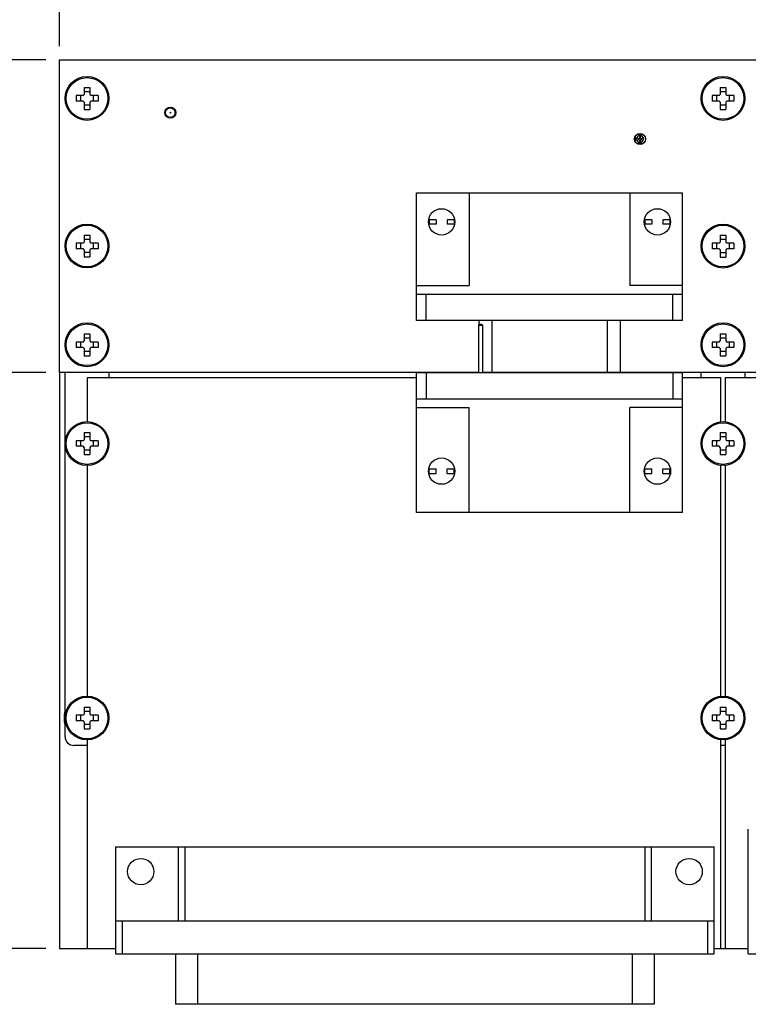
# Model space of a CAD drawing. Header units: inches. Extents: x 0 to 34, y 0 to 22.
# Tile 3 of 29: x 4.2 to 7.5, y 13.2 to 17.7. Entities that reach past the tile are written whole.
import ezdxf

# ---------------------------------------------------------------- set-up
doc = ezdxf.new("R2010")
doc.units = ezdxf.units.IN
doc.header["$LTSCALE"] = 1.87
doc.header["$MEASUREMENT"] = 0
doc.layers.get('0').update_dxf_attribs({"linetype": 'CONTINUOUS'})
doc.layers.add('DIMENSIONS', color=7, linetype='CONTINUOUS')
doc.styles.get("Standard").update_dxf_attribs({"font": 'txt', "width": 0.8})
doc.dimstyles.new('DIMSTYLE_1', dxfattribs={"dimtxt": 0.125, "dimasz": 0.18, "dimexe": 0.125, "dimexo": 0.0625, "dimgap": 0.03125, "dimtad": 0, "dimtih": 1, "dimtoh": 1, "dimdec": 3, "dimzin": 4, "dimdsep": 46, "dimtxsty": 'STANDARD', "dimblk": '_FILLED', "dimblk1": '_FILLED', "dimblk2": '_FILLED', "dimcen": 0.09, "dimadec": 0, "dimazin": 0, "dimtp": 0.01, "dimtm": 0.01, "dimtfac": 1, "dimtdec": 3, "dimtofl": 0, "dimtmove": 0, "dimatfit": 3, "dimldrblk": '_FILLED', "dimfxl": 1, "dimtolj": 1, "dimtzin": 4, "dimarcsym": 0})
doc.dimstyles.new('DIMSTYLE_2', dxfattribs={"dimtxt": 0.125, "dimasz": 0.18, "dimexe": 0.125, "dimexo": 0.0625, "dimgap": 0.03125, "dimtad": 0, "dimtih": 1, "dimtoh": 1, "dimzin": 4, "dimdsep": 46, "dimtxsty": 'STANDARD', "dimblk": '_FILLED', "dimblk1": '_FILLED', "dimblk2": '_FILLED', "dimcen": 0.09, "dimadec": 0, "dimazin": 0, "dimtp": 0.02, "dimtm": 0.02, "dimtfac": 1, "dimtofl": 0, "dimtmove": 0, "dimatfit": 3, "dimldrblk": '_FILLED', "dimfxl": 1, "dimtolj": 1, "dimtzin": 4, "dimarcsym": 0})

# ---------------------------------------------------------------- blocks, each defined once
blk = doc.blocks.new('*D0')
at = {"layer": 'DIMENSIONS', "color": 2, "linetype": 'CONTINUOUS'}
blk.add_line((4.3229, 17.4772), (3.7507, 17.4772), dxfattribs=at)
at = {"layer": 'DIMENSIONS', "color": 2, "linetype": 'CONTINUOUS', "insert": (3.6882, 17.5397), "char_height": 0.125, "width": 0.825, "attachment_point": 3, "line_spacing_factor": 0.9}
blk.add_mtext('.000{\\Ftxt.shx;\\W1.000000;\\H0.125000; }[0]', dxfattribs=at)
blk = doc.blocks.new('_FILLED')
at = {"color": 0, "linetype": 'BYBLOCK'}
blk.add_solid([(0, 0), (-1, 0.174), (-1, -0.174)], dxfattribs=at)
blk = doc.blocks.new('*D14')
at = {"layer": 'DIMENSIONS', "color": 2, "linetype": 'CONTINUOUS'}
blk.add_line((10.4354, 17.5397), (10.4354, 18.1647), dxfattribs=at)
at = {"layer": 'DIMENSIONS', "color": 2, "linetype": 'CONTINUOUS', "insert": (10.3729, 18.2272), "char_height": 0.125, "width": 1.425, "attachment_point": 1, "rotation": 90, "line_spacing_factor": 0.9}
blk.add_mtext('6.050{\\Ftxt.shx;\\W1.000000;\\H0.125000; }[153.67]', dxfattribs=at)
blk = doc.blocks.new('*D15')
at = {"layer": 'DIMENSIONS', "color": 2, "linetype": 'CONTINUOUS'}
blk.add_line((4.3854, 17.5397), (4.3854, 18.1647), dxfattribs=at)
at = {"layer": 'DIMENSIONS', "color": 2, "linetype": 'CONTINUOUS', "insert": (4.3229, 18.2272), "char_height": 0.125, "width": 0.825, "attachment_point": 1, "rotation": 90, "line_spacing_factor": 0.9}
blk.add_mtext('.000{\\Ftxt.shx;\\W1.000000;\\H0.125000; }[0]', dxfattribs=at)
blk = doc.blocks.new('*D16')
at = {"layer": 'DIMENSIONS', "color": 2, "linetype": 'CONTINUOUS'}
blk.add_line((4.3229, 16.0522), (3.7507, 16.0522), dxfattribs=at)
at = {"layer": 'DIMENSIONS', "color": 2, "linetype": 'CONTINUOUS', "insert": (3.6882, 16.1147), "char_height": 0.125, "width": 1.225, "attachment_point": 3, "line_spacing_factor": 0.9}
blk.add_mtext('1.425{\\Ftxt.shx;\\W1.000000;\\H0.125000; }[36.2]', dxfattribs=at)
blk = doc.blocks.new('*D17')
at = {"layer": 'DIMENSIONS', "color": 2, "linetype": 'CONTINUOUS'}
blk.add_line((4.323, 13.427), (3.7507, 13.427), dxfattribs=at)
at = {"layer": 'DIMENSIONS', "color": 2, "linetype": 'CONTINUOUS', "insert": (3.6882, 13.4895), "char_height": 0.125, "width": 1.425, "attachment_point": 3, "line_spacing_factor": 0.9}
blk.add_mtext('4.050{\\Ftxt.shx;\\W1.000000;\\H0.125000; }[102.88]', dxfattribs=at)
blk = doc.blocks.new('*D18')
at = {"layer": 'DIMENSIONS', "color": 2, "linetype": 'CONTINUOUS'}
blk.add_line((9.8045, 17.4632), (9.8045, 18.1647), dxfattribs=at)
at = {"layer": 'DIMENSIONS', "color": 2, "linetype": 'CONTINUOUS', "insert": (9.742, 18.2272), "char_height": 0.125, "width": 1.225, "attachment_point": 1, "rotation": 90, "line_spacing_factor": 0.9}
blk.add_mtext('5.42{\\Ftxt.shx;\\W1.000000;\\H0.125000; }[137.6]', dxfattribs=at)

msp = doc.modelspace()

# ---------------------------------------------------------------- linework, layer by layer
at = {"color": 7, "linetype": 'CONTINUOUS'}
for p, q in [((4.3854, 16.0522), (4.3854, 17.4772)), ((4.3854, 17.4772), (10.4354, 17.4772)), ((4.499, 17.351), (4.499, 17.3186)), ((4.499, 17.351), (4.5241, 17.351)), ((4.5241, 17.331), (4.499, 17.331)), ((4.5241, 17.351), (4.5241, 17.3186)), ((7.3979, 17.351), (7.3979, 17.3186)), ((7.3979, 17.351), (7.4229, 17.351)), ((7.4229, 17.331), (7.3979, 17.331)), ((7.4229, 17.351), (7.4229, 17.3186)), ((4.4615, 17.3136), (4.4615, 17.2885)), ((4.494, 17.3136), (4.4615, 17.3136)), ((4.494, 17.2885), (4.4615, 17.2885)), ((4.4815, 17.3136), (4.4815, 17.2885)), ((4.494, 17.3136), (4.499, 17.3186)), ((4.499, 17.2835), (4.494, 17.2885)), ((4.499, 17.2835), (4.499, 17.251)), ((4.5241, 17.3186), (4.5291, 17.3136)), ((4.5291, 17.2885), (4.5241, 17.2835)), ((4.5241, 17.2835), (4.5241, 17.251)), ((4.5615, 17.3136), (4.5291, 17.3136)), ((4.5615, 17.2885), (4.5291, 17.2885)), ((4.5415, 17.2885), (4.5415, 17.3136)), ((4.5615, 17.3136), (4.5615, 17.2885)), ((7.3604, 17.3136), (7.3604, 17.2885)), ((7.3929, 17.3136), (7.3604, 17.3136)), ((7.3929, 17.2885), (7.3604, 17.2885)), ((7.3804, 17.3136), (7.3804, 17.2885)), ((7.3929, 17.3136), (7.3979, 17.3186)), ((7.3979, 17.2835), (7.3929, 17.2885)), ((7.3979, 17.2835), (7.3979, 17.251)), ((7.4229, 17.3186), (7.4279, 17.3136)), ((7.4279, 17.2885), (7.4229, 17.2835)), ((7.4229, 17.2835), (7.4229, 17.251)), ((7.4604, 17.3136), (7.4279, 17.3136)), ((7.4604, 17.2885), (7.4279, 17.2885)), ((7.4404, 17.2885), (7.4404, 17.3136)), ((7.4604, 17.3136), (7.4604, 17.2885)), ((4.5241, 17.271), (4.499, 17.271)), ((4.499, 17.251), (4.5241, 17.251)), ((4.9136, 17.2252), (4.9136, 17.2469)), ((7.4229, 17.271), (7.3979, 17.271)), ((7.3979, 17.251), (7.4229, 17.251)), ((7.0096, 17.127), (7.0096, 17.1051)), ((7.0281, 17.1361), (7.0172, 17.1222)), ((7.0251, 17.116), (7.0172, 17.1222)), ((7.0172, 17.1099), (7.0251, 17.116)), ((7.0172, 17.1099), (7.0281, 17.096)), ((7.0321, 17.125), (7.0251, 17.116)), ((7.0251, 17.116), (7.0321, 17.1071)), ((7.0321, 17.125), (7.0281, 17.1361)), ((7.0281, 17.096), (7.0321, 17.1071)), ((7.036, 17.1361), (7.0321, 17.125)), ((7.0391, 17.116), (7.0321, 17.125)), ((7.0321, 17.1071), (7.0391, 17.116)), ((7.0321, 17.1071), (7.036, 17.096)), ((7.0469, 17.1222), (7.036, 17.1361)), ((7.036, 17.096), (7.0469, 17.1099)), ((7.0469, 17.1222), (7.0391, 17.116)), ((7.0391, 17.116), (7.0469, 17.1099)), ((6.013, 16.2884), (6.013, 16.8704)), ((6.013, 16.8704), (7.226, 16.8704)), ((6.253, 16.8704), (6.253, 16.4484)), ((6.986, 16.8704), (6.986, 16.4484)), ((7.226, 16.2884), (7.226, 16.8704)), ((6.1025, 16.7484), (6.0684, 16.7484)), ((6.0705, 16.7484), (6.0705, 16.7284)), ((6.1025, 16.7484), (6.1025, 16.7284)), ((6.1525, 16.7484), (6.1525, 16.7284)), ((6.1867, 16.7484), (6.1525, 16.7484)), ((6.1845, 16.7484), (6.1845, 16.7284)), ((7.0864, 16.7484), (7.0522, 16.7484)), ((7.0544, 16.7484), (7.0544, 16.7284)), ((7.0864, 16.7484), (7.0864, 16.7284)), ((7.1364, 16.7484), (7.1364, 16.7284)), ((7.1705, 16.7484), (7.1364, 16.7484)), ((7.1684, 16.7484), (7.1684, 16.7284)), ((6.1025, 16.7284), (6.0684, 16.7284)), ((6.1867, 16.7284), (6.1525, 16.7284)), ((7.0864, 16.7284), (7.0522, 16.7284)), ((7.1705, 16.7284), (7.1364, 16.7284)), ((4.499, 16.6784), (4.499, 16.6459)), ((4.499, 16.6784), (4.5241, 16.6784)), ((4.5241, 16.6584), (4.499, 16.6584)), ((4.5241, 16.6784), (4.5241, 16.6459)), ((7.3979, 16.678), (7.3979, 16.6456)), ((7.3979, 16.678), (7.4229, 16.678)), ((7.4229, 16.658), (7.3979, 16.658)), ((7.4229, 16.678), (7.4229, 16.6456)), ((4.4615, 16.6409), (4.4615, 16.6159)), ((4.494, 16.6409), (4.4615, 16.6409)), ((4.494, 16.6159), (4.4615, 16.6159)), ((4.4815, 16.6409), (4.4815, 16.6159)), ((4.494, 16.6409), (4.499, 16.6459)), ((4.499, 16.6109), (4.494, 16.6159)), ((4.499, 16.6109), (4.499, 16.5784)), ((4.5241, 16.6459), (4.5291, 16.6409)), ((4.5291, 16.6159), (4.5241, 16.6109)), ((4.5241, 16.6109), (4.5241, 16.5784)), ((4.5615, 16.6409), (4.5291, 16.6409)), ((4.5615, 16.6159), (4.5291, 16.6159)), ((4.5415, 16.6159), (4.5415, 16.6409)), ((4.5615, 16.6409), (4.5615, 16.6159)), ((7.3604, 16.6406), (7.3604, 16.6155)), ((7.3929, 16.6406), (7.3604, 16.6406)), ((7.3929, 16.6155), (7.3604, 16.6155)), ((7.3804, 16.6406), (7.3804, 16.6155)), ((7.3929, 16.6406), (7.3979, 16.6456)), ((7.3979, 16.6105), (7.3929, 16.6155)), ((7.3979, 16.6105), (7.3979, 16.578)), ((7.4229, 16.6456), (7.4279, 16.6406)), ((7.4279, 16.6155), (7.4229, 16.6105)), ((7.4229, 16.6105), (7.4229, 16.578)), ((7.4604, 16.6406), (7.4279, 16.6406)), ((7.4604, 16.6155), (7.4279, 16.6155)), ((7.4404, 16.6155), (7.4404, 16.6406)), ((7.4604, 16.6406), (7.4604, 16.6155)), ((4.5241, 16.5984), (4.499, 16.5984)), ((4.499, 16.5784), (4.5241, 16.5784)), ((7.4229, 16.598), (7.3979, 16.598)), ((7.3979, 16.578), (7.4229, 16.578)), ((6.013, 16.4484), (6.253, 16.4484)), ((7.226, 16.4484), (6.986, 16.4484)), ((6.013, 16.4084), (7.226, 16.4084)), ((6.058, 16.2884), (6.058, 16.4084)), ((7.181, 16.2884), (7.181, 16.4084)), ((7.226, 16.2884), (6.013, 16.2884)), ((6.2966, 16.0522), (6.2966, 16.2682)), ((6.2966, 16.2682), (6.3141, 16.2682)), ((6.2971, 16.2884), (6.2971, 16.2726)), ((6.3141, 16.2682), (6.3141, 16.0524)), ((6.3561, 16.2884), (6.3561, 16.0524)), ((6.8829, 16.2884), (6.8829, 16.0524)), ((6.9419, 16.2884), (6.9419, 16.0524)), ((4.499, 16.228), (4.499, 16.1956)), ((4.499, 16.228), (4.524, 16.228)), ((4.524, 16.208), (4.499, 16.208)), ((4.524, 16.228), (4.524, 16.1956)), ((7.3979, 16.228), (7.3979, 16.1956)), ((7.3979, 16.228), (7.4229, 16.228)), ((7.4229, 16.208), (7.3979, 16.208)), ((7.4229, 16.228), (7.4229, 16.1956)), ((4.4615, 16.1906), (4.4615, 16.1655)), ((4.494, 16.1906), (4.4615, 16.1906)), ((4.494, 16.1655), (4.4615, 16.1655)), ((4.4815, 16.1906), (4.4815, 16.1655)), ((4.494, 16.1906), (4.499, 16.1956)), ((4.499, 16.1605), (4.494, 16.1655)), ((4.499, 16.1605), (4.499, 16.128)), ((4.524, 16.1956), (4.529, 16.1906)), ((4.529, 16.1655), (4.524, 16.1605)), ((4.524, 16.1605), (4.524, 16.128)), ((4.5615, 16.1906), (4.529, 16.1906)), ((4.5615, 16.1655), (4.529, 16.1655)), ((4.5415, 16.1655), (4.5415, 16.1906)), ((4.5615, 16.1906), (4.5615, 16.1655)), ((7.3604, 16.1906), (7.3604, 16.1655)), ((7.3929, 16.1906), (7.3604, 16.1906)), ((7.3929, 16.1655), (7.3604, 16.1655)), ((7.3804, 16.1906), (7.3804, 16.1655)), ((7.3929, 16.1906), (7.3979, 16.1956)), ((7.3979, 16.1605), (7.3929, 16.1655)), ((7.3979, 16.1605), (7.3979, 16.128)), ((7.4229, 16.1956), (7.4279, 16.1906)), ((7.4279, 16.1655), (7.4229, 16.1605)), ((7.4229, 16.1605), (7.4229, 16.128)), ((7.4604, 16.1906), (7.4279, 16.1906)), ((7.4604, 16.1655), (7.4279, 16.1655)), ((7.4404, 16.1655), (7.4404, 16.1906)), ((7.4604, 16.1906), (7.4604, 16.1655)), ((4.524, 16.148), (4.499, 16.148)), ((4.499, 16.128), (4.524, 16.128)), ((7.4229, 16.148), (7.3979, 16.148)), ((7.3979, 16.128), (7.4229, 16.128)), ((6.2966, 16.0522), (4.3854, 16.0522)), ((4.3855, 16.0522), (4.3855, 13.427)), ((4.4115, 14.3914), (4.4115, 16.0522)), ((4.5115, 16.0272), (4.5115, 15.828)), ((6.013, 16.0272), (4.5115, 16.0272)), ((4.6115, 16.0522), (4.6115, 16.0272)), ((6.013, 15.4137), (6.013, 16.0522)), ((6.013, 16.0522), (7.226, 16.0522)), ((6.058, 16.0522), (6.058, 15.9322)), ((6.9419, 16.0524), (6.3141, 16.0524)), ((6.3556, 16.0522), (6.3556, 16.0524)), ((6.8824, 16.0522), (6.8824, 16.0524)), ((6.9414, 16.0522), (6.9414, 16.0524)), ((9.2054, 16.0522), (6.9414, 16.0522)), ((7.181, 16.0522), (7.181, 15.9322)), ((7.226, 15.4137), (7.226, 16.0522)), ((7.4005, 16.0272), (7.226, 16.0272)), ((7.3104, 16.0272), (7.3104, 16.0522)), ((7.4005, 15.8275), (7.4005, 16.0272)), ((7.4203, 16.0272), (7.4203, 15.8275)), ((8.9218, 16.0271), (7.4203, 16.0272)), ((7.5104, 16.0522), (7.5104, 16.0272)), ((6.013, 15.9322), (7.226, 15.9322)), ((6.013, 15.8922), (6.253, 15.8922)), ((6.253, 15.4137), (6.253, 15.8922)), ((6.986, 15.4137), (6.986, 15.8922)), ((7.226, 15.8922), (6.986, 15.8922)), ((4.499, 15.778), (4.499, 15.7456)), ((4.499, 15.778), (4.524, 15.778)), ((4.524, 15.758), (4.499, 15.758)), ((4.524, 15.778), (4.524, 15.7456)), ((7.3979, 15.778), (7.3979, 15.7456)), ((7.3979, 15.778), (7.4229, 15.778)), ((7.4229, 15.758), (7.3979, 15.758)), ((7.4229, 15.778), (7.4229, 15.7456)), ((4.4615, 15.7406), (4.4615, 15.7155)), ((4.494, 15.7406), (4.4615, 15.7406)), ((4.494, 15.7155), (4.4615, 15.7155)), ((4.4815, 15.7406), (4.4815, 15.7155)), ((4.494, 15.7406), (4.499, 15.7456)), ((4.499, 15.7105), (4.494, 15.7155)), ((4.499, 15.7105), (4.499, 15.678)), ((4.524, 15.7456), (4.529, 15.7406)), ((4.529, 15.7155), (4.524, 15.7105)), ((4.524, 15.7105), (4.524, 15.678)), ((4.5615, 15.7406), (4.529, 15.7406)), ((4.5615, 15.7155), (4.529, 15.7155)), ((4.5415, 15.7155), (4.5415, 15.7406)), ((4.5615, 15.7406), (4.5615, 15.7155)), ((7.3604, 15.7406), (7.3604, 15.7155)), ((7.3929, 15.7406), (7.3604, 15.7406)), ((7.3929, 15.7155), (7.3604, 15.7155)), ((7.3804, 15.7406), (7.3804, 15.7155)), ((7.3929, 15.7406), (7.3979, 15.7456)), ((7.3979, 15.7105), (7.3929, 15.7155)), ((7.3979, 15.7105), (7.3979, 15.678)), ((7.4229, 15.7456), (7.4279, 15.7406)), ((7.4279, 15.7155), (7.4229, 15.7105)), ((7.4229, 15.7105), (7.4229, 15.678)), ((7.4604, 15.7406), (7.4279, 15.7406)), ((7.4604, 15.7155), (7.4279, 15.7155)), ((7.4404, 15.7155), (7.4404, 15.7406)), ((7.4604, 15.7406), (7.4604, 15.7155)), ((4.524, 15.698), (4.499, 15.698)), ((4.499, 15.678), (4.524, 15.678)), ((7.4229, 15.698), (7.3979, 15.698)), ((7.3979, 15.678), (7.4229, 15.678)), ((4.5115, 15.628), (4.5115, 14.577)), ((7.4005, 14.5765), (7.4005, 15.6286)), ((7.4203, 15.6286), (7.4202, 14.5765)), ((6.0683, 15.6122), (6.1025, 15.6122)), ((6.0683, 15.5922), (6.1025, 15.5922)), ((6.0705, 15.5922), (6.0705, 15.6122)), ((6.1025, 15.5922), (6.1025, 15.6122)), ((6.1525, 15.5922), (6.1525, 15.6122)), ((6.1525, 15.6122), (6.1866, 15.6122)), ((6.1525, 15.5922), (6.1866, 15.5922)), ((6.1845, 15.5922), (6.1845, 15.6122)), ((7.0523, 15.6122), (7.0865, 15.6122)), ((7.0523, 15.5922), (7.0865, 15.5922)), ((7.0545, 15.5922), (7.0545, 15.6122)), ((7.0865, 15.5922), (7.0865, 15.6122)), ((7.1365, 15.5922), (7.1365, 15.6122)), ((7.1365, 15.6122), (7.1706, 15.6122)), ((7.1365, 15.5922), (7.1706, 15.5922)), ((7.1685, 15.5922), (7.1685, 15.6122)), ((7.226, 15.4137), (6.013, 15.4137)), ((4.4989, 14.527), (4.4989, 14.4946)), ((4.4989, 14.527), (4.524, 14.527)), ((4.524, 14.507), (4.4989, 14.507)), ((4.524, 14.527), (4.524, 14.4946)), ((7.3979, 14.527), (7.4229, 14.527)), ((7.3979, 14.527), (7.3979, 14.4946)), ((7.4229, 14.507), (7.3979, 14.507)), ((7.4229, 14.527), (7.4229, 14.4946)), ((4.4092, 14.4772), (4.4115, 14.4812)), ((4.4115, 14.4732), (4.4092, 14.4772)), ((4.4615, 14.4896), (4.4615, 14.4645)), ((4.4939, 14.4896), (4.4615, 14.4896)), ((4.4939, 14.4645), (4.4615, 14.4645)), ((4.4815, 14.4896), (4.4815, 14.4645)), ((4.4939, 14.4896), (4.4989, 14.4946)), ((4.4989, 14.4595), (4.4939, 14.4645)), ((4.4989, 14.4595), (4.4989, 14.427)), ((4.524, 14.4946), (4.529, 14.4896)), ((4.529, 14.4645), (4.524, 14.4595)), ((4.524, 14.4595), (4.524, 14.427)), ((4.5615, 14.4896), (4.529, 14.4896)), ((4.5615, 14.4645), (4.529, 14.4645)), ((4.5415, 14.4645), (4.5415, 14.4896)), ((4.5615, 14.4896), (4.5615, 14.4645)), ((7.3929, 14.4896), (7.3604, 14.4896)), ((7.3604, 14.4896), (7.3604, 14.4645)), ((7.3929, 14.4645), (7.3604, 14.4645)), ((7.3804, 14.4896), (7.3804, 14.4645)), ((7.3929, 14.4896), (7.3979, 14.4946)), ((7.3979, 14.4595), (7.3929, 14.4645)), ((7.3979, 14.4595), (7.3979, 14.427)), ((7.4229, 14.4946), (7.4279, 14.4896)), ((7.4279, 14.4645), (7.4229, 14.4595)), ((7.4229, 14.4595), (7.4229, 14.427)), ((7.4604, 14.4896), (7.4279, 14.4896)), ((7.4604, 14.4645), (7.4279, 14.4645)), ((7.4404, 14.4645), (7.4404, 14.4896)), ((7.4604, 14.4896), (7.4604, 14.4645)), ((4.524, 14.447), (4.4989, 14.447)), ((4.4989, 14.427), (4.524, 14.427)), ((7.4229, 14.447), (7.3979, 14.447)), ((7.3979, 14.427), (7.4229, 14.427)), ((4.5115, 14.377), (4.5115, 13.4272)), ((7.4005, 13.4272), (7.4005, 14.3776)), ((7.4202, 14.3776), (7.4202, 13.4272)), ((4.5115, 14.352), (4.4508, 14.352)), ((7.4202, 14.352), (7.4005, 14.352)), ((7.5257, 13.4022), (7.5257, 13.9702)), ((4.6415, 13.8902), (4.6415, 13.4022)), ((4.6415, 13.8902), (7.3705, 13.8902)), ((4.927, 13.8902), (4.927, 13.5522)), ((4.957, 13.8902), (4.957, 13.5522)), ((7.055, 13.5522), (7.055, 13.8902)), ((7.085, 13.5522), (7.085, 13.8902)), ((7.3705, 13.4022), (7.3705, 13.8902)), ((4.6415, 13.5522), (7.3705, 13.5522)), ((4.6715, 13.5522), (4.6715, 13.4022)), ((7.3405, 13.4022), (7.3405, 13.5522)), ((4.3855, 13.427), (4.6415, 13.427)), ((4.5115, 13.4272), (4.6415, 13.4272)), ((7.3705, 13.4272), (7.4005, 13.4272)), ((7.3705, 13.427), (7.5257, 13.427)), ((7.4202, 13.4272), (7.5257, 13.4272)), ((4.6415, 13.4022), (7.3705, 13.4022)), ((4.915, 13.4022), (4.915, 13.1722)), ((5.015, 13.4022), (5.015, 13.1722)), ((6.997, 13.4022), (6.997, 13.1722)), ((7.097, 13.4022), (7.097, 13.1722)), ((7.5257, 13.4022), (8.1067, 13.4022)), ((7.097, 13.1722), (4.915, 13.1722))]:
    msp.add_line(p, q, dxfattribs=at)
for centre, radius in [((4.5115, 17.301), 0.1), ((4.5115, 17.301), 0.095), ((7.4104, 17.301), 0.1), ((7.4104, 17.301), 0.095), ((4.8911, 17.236), 0.025), ((4.8911, 17.236), 0.022), ((4.8911, 17.236), 0.002), ((7.032, 17.116), 0.025), ((6.1275, 16.7384), 0.06), ((7.1114, 16.7384), 0.06), ((4.5115, 16.6284), 0.1), ((4.5115, 16.6284), 0.095), ((7.4104, 16.628), 0.1), ((7.4104, 16.628), 0.095), ((4.5115, 16.178), 0.1), ((4.5115, 16.178), 0.095), ((7.4104, 16.178), 0.1), ((7.4104, 16.178), 0.095), ((4.5115, 15.728), 0.1), ((4.5115, 15.728), 0.095), ((7.4104, 15.728), 0.1), ((7.4104, 15.728), 0.095), ((6.1275, 15.6022), 0.06), ((7.1115, 15.6022), 0.06), ((4.5115, 14.477), 0.1), ((4.5115, 14.477), 0.095), ((7.4104, 14.477), 0.1), ((7.4104, 14.477), 0.095), ((4.756, 13.7772), 0.06), ((7.256, 13.7772), 0.06)]:
    msp.add_circle(centre, radius, dxfattribs=at)
for centre, radius, start, end in [((7.0251, 17.116), 0.01, 141.8387, 218.1613), ((7.0321, 17.133), 0.005, 38.1613, 141.8387), ((7.0391, 17.116), 0.01, 321.8387, 38.1613), ((7.0321, 17.099), 0.005, 218.1613, 321.8387), ((6.3166, 16.2682), 0.02, 167.1341, 180), ((4.5115, 14.477), 0.105, 162.4664, 197.5299), ((4.4508, 14.3914), 0.0394, 179.9982, 269.9982)]:
    msp.add_arc(centre, radius, start, end, dxfattribs=at)
msp.add_open_spline([(6.3141, 16.2682), (6.3141, 16.2682), (6.3141, 16.2683), (6.3141, 16.2684), (6.314, 16.2684), (6.3139, 16.2685), (6.3139, 16.2686), (6.3137, 16.2687), (6.3136, 16.2688), (6.3135, 16.2689), (6.3133, 16.269), (6.313, 16.2691), (6.3128, 16.2691), (6.3126, 16.2692), (6.3122, 16.2693), (6.3119, 16.2695), (6.3112, 16.2696), (6.3105, 16.2698), (6.3096, 16.27), (6.3087, 16.2702), (6.3078, 16.2704), (6.307, 16.2705), (6.3062, 16.2706), (6.3053, 16.2708), (6.3041, 16.271), (6.3028, 16.2712), (6.3016, 16.2714), (6.3006, 16.2716), (6.2997, 16.2718), (6.299, 16.2719), (6.2985, 16.2721), (6.2982, 16.2721), (6.2979, 16.2722), (6.2977, 16.2723), (6.2975, 16.2723), (6.2974, 16.2724), (6.2972, 16.2724), (6.2972, 16.2725), (6.2971, 16.2725), (6.2971, 16.2726), (6.2971, 16.2726)], degree=3, knots=[0, 0, 0, 0, 0.005033, 0.009812, 0.014319, 0.018621, 0.026825, 0.03471, 0.042402, 0.04996, 0.064798, 0.079374, 0.093751, 0.107964, 0.122032, 0.14978, 0.177055, 0.230282, 0.28182, 0.331695, 0.379909, 0.426451, 0.471304, 0.51445, 0.595538, 0.669551, 0.736332, 0.795738, 0.847642, 0.891941, 0.911215, 0.928561, 0.943978, 0.957466, 0.969033, 0.978696, 0.986493, 0.989716, 0.992508, 1, 1, 1, 1], dxfattribs=at)

# ---------------------------------------------------------------- dimensions: what is measured, and where the dimension line sits
at = {"layer": 'DIMENSIONS', "color": 2, "linetype": 'CONTINUOUS'}
for feature_location, offset, dtype, origin, dimstyle, picture, middle in [((10.4354, 17.5397), (0, 0.625), 1, (4.3854, 17.4772), 'DIMSTYLE_1', '*D14', (10.4354, 18.9397)), ((9.8045, 17.4632), (0, 0.7016), 1, (4.3854, 17.4007), 'DIMSTYLE_2', '*D18', (9.8045, 18.8397)), ((4.3853870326, 17.5397425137), (0, 0.625), 1, (4.3853870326, 17.4772425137), 'DIMSTYLE_1', '*D15', (4.3853870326, 18.6397425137)), ((4.3228870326, 17.4772425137), (-0.5721877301, 0), 0, (10.4353870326, 17.4772425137), 'DIMSTYLE_1', '*D0', (3.2756993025, 17.4772425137)), ((4.323, 13.427), (-0.5723, 0), 0, (4.3855, 17.4772), 'DIMSTYLE_1', '*D17', (2.9757, 13.427)), ((4.3229, 16.0522), (-0.5722, 0), 0, (4.3854, 17.4772), 'DIMSTYLE_1', '*D16', (3.0757, 16.0522))]:
    dim = msp.add_ordinate_dim(feature_location=feature_location, offset=offset, dtype=dtype, origin=origin, dimstyle=dimstyle, dxfattribs=at)
    dim.commit()
    dim.dimension.update_dxf_attribs({"geometry": picture, "text_midpoint": middle})

doc.saveas('drawing.dxf')
